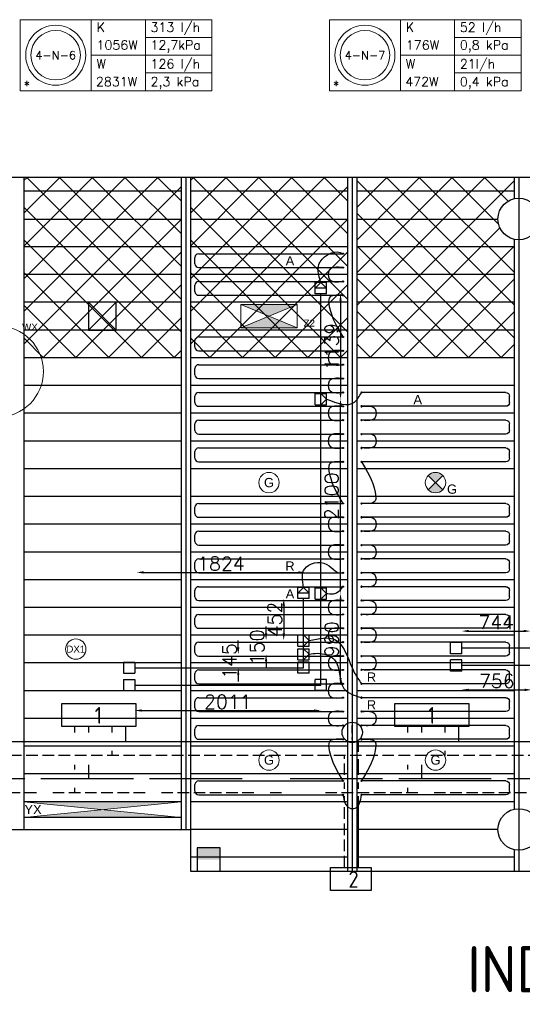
# Model space of a CAD drawing. Extents: x 51386 to 741080, y -643930 to -279818.
# Tile 17 of 34: x 344555 to 349988, y -291451 to -280806. Entities that reach past the tile are written whole.
import ezdxf
from ezdxf.enums import TextEntityAlignment as Align

# ---------------------------------------------------------------- set-up
doc = ezdxf.new("R2010")
doc.units = 0
doc.header["$LTSCALE"] = 25
for name, pattern in [('2322105', [47, 40, -7]), ('2322106', [47, 5, -2, 5, -2, 5, -2, 5, -2, 5, -2, 5, -7]), ('2322107', [2000, 1000, 1000]), ('2322108', [7, 5, -2])]:
    doc.linetypes.add(name, pattern=pattern)
doc.layers.get('0').update_dxf_attribs({"linetype": 'CONTINUOUS'})
doc.layers.get('DEFPOINTS').update_dxf_attribs({"linetype": 'CONTINUOUS'})
for name, color, linetype in [('000Vermogens2', 7, 'CONTINUOUS'), ('60', 7, 'CONTINUOUS'), ('7KADERHALMOS', 2, 'CONTINUOUS'), ('KP-bandraster', 5, 'CONTINUOUS'), ('KP-koppelingen', 6, 'CONTINUOUS'), ('KP-leidingen(aanvoer)', 5, 'CONTINUOUS'), ('KP-leidingen(retour)', 1, 'CONTINUOUS'), ('KP-Lucht aanvoer', 6, 'CONTINUOUS'), ('KP-lucht centreline', 2, 'CONTINUOUS'), ('KP-maatvoering', 7, 'CONTINUOUS'), ('KP-Melders', 3, 'CONTINUOUS'), ('KP-Oppervlak', 3, 'CONTINUOUS'), ('KP-panelen', 1, 'CONTINUOUS'), ('KP-registers', 4, 'CONTINUOUS'), ('KP-slangen', 7, 'CONTINUOUS'), ('KP-tekst', 7, 'CONTINUOUS'), ('SYM-W', 7, 'CONTINUOUS'), ('Thermostaat', 160, 'CONTINUOUS'), ('WL5501--', 130, 'CONTINUOUS'), ('WL5502--', 130, 'CONTINUOUS'), ('WL561---_AANVOER', 10, 'CONTINUOUS'), ('WL561---_RETOUR', 10, 'CONTINUOUS')]:
    doc.layers.add(name, color=color, linetype=linetype)
doc.layers.add('KP-Aluminium', color=8, linetype='CONTINUOUS', lineweight=18)
doc.layers.add('KP-Verlichting', color=2, linetype='CONTINUOUS', lineweight=18)
doc.styles.add('arial', font='ARIAL.TTF')
doc.styles.add('BURO-018', font='ISO96.shx', dxfattribs={"height": 90})
doc.styles.add('ISO', font='ISO.SHX')
doc.styles.add('VERWOL-1', font='ROMANS.SHX')
doc.dimstyles.new('MARTIN', dxfattribs={"dimscale": 0, "dimtxt": 50, "dimasz": 75, "dimexe": 4, "dimexo": 4, "dimgap": 20, "dimtad": 1, "dimdec": 0, "dimrnd": 0.01, "dimzin": 1, "dimdsep": 46, "dimtxsty": 'VERWOL-1', "dimcen": -25, "dimdle": 1, "dimclrd": 7, "dimclre": 2, "dimclrt": 7, "dimadec": 0, "dimazin": 0, "dimtfac": 1, "dimtdec": 0, "dimtix": 1, "dimtofl": 0, "dimtmove": 0, "dimatfit": 3, "dimldrblk": 'OBLIQUE', "dimfxl": 0, "dimtvp": 33.333333, "dimtolj": 1, "dimtzin": 1, "dimarcsym": 0})
pattern_1 = [(45, (146819.77, -45455.28), (-176.7767, 176.7767), []), (135, (146819.77, -45455.28), (-176.7767, -176.7767), [])]

# ---------------------------------------------------------------- blocks, each defined once
blk = doc.blocks.new('Register A')
at = {"layer": 'KP-registers', "linetype": 'Continuous'}
for p, q in [((90, 225), (1644, 225)), ((50, 115), (50, 185)), ((90, 75), (1644, 75))]:
    blk.add_line(p, q, dxfattribs=at)
for centre in [(1650, 225), (1650, 75)]:
    blk.add_circle(centre, 6, dxfattribs=at)
for centre, start, end in [((90, 185), 90, 180), ((90, 115), 180, 270)]:
    blk.add_arc(centre, 40, start, end, dxfattribs=at)
blk = doc.blocks.new('*D1535')
at = {"layer": 'DEFPOINTS', "color": 0, "linetype": 'Continuous', "transparency": 16777216}
for p in [(347642, -286782), (345819, -289370), (347642, -289370)]:
    blk.add_point(p, dxfattribs=at)
at = {"layer": 'KP-maatvoering', "color": 7, "linetype": 'Continuous', "lineweight": -2, "transparency": 16777216}
blk.add_line((345894, -286782), (347567, -286782), dxfattribs=at)
at = {"layer": 'KP-maatvoering', "color": 7, "linetype": 'Continuous', "transparency": 16777216}
for points in [[(345894, -286769), (345894, -286794), (345819, -286782)], [(347567, -286769), (347567, -286794), (347642, -286782)]]:
    blk.add_solid(points, dxfattribs=at)
at = {"layer": 'KP-maatvoering', "color": 7, "linetype": 'Continuous', "transparency": 16777216, "insert": (346730, -286687), "char_height": 150, "attachment_point": 5, "style": 'VERWOL-1'}
blk.add_mtext('\\A1;1824', dxfattribs=at)
blk = doc.blocks.new('_OBLIQUE')
at = {"color": 0, "linetype": 'ByBlock'}
blk.add_line((-0.5, -0.5), (0.5, 0.5), dxfattribs=at)
blk = doc.blocks.new('*D1536')
at = {"layer": 'DEFPOINTS', "color": 0, "linetype": 'Continuous', "transparency": 16777216}
for p in [(347623, -287065), (347409, -287517), (347562, -287517)]:
    blk.add_point(p, dxfattribs=at)
at = {"layer": 'KP-maatvoering', "color": 7, "linetype": 'Continuous', "lineweight": -2, "transparency": 16777216}
blk.add_line((347409, -287140), (347409, -287442), dxfattribs=at)
at = {"layer": 'KP-maatvoering', "color": 7, "linetype": 'Continuous', "transparency": 16777216}
for points in [[(347397, -287140), (347422, -287140), (347409, -287065)], [(347397, -287442), (347422, -287442), (347409, -287517)]]:
    blk.add_solid(points, dxfattribs=at)
at = {"layer": 'KP-maatvoering', "color": 7, "linetype": 'Continuous', "transparency": 16777216, "insert": (347314, -287291), "char_height": 150, "attachment_point": 5, "rotation": 90, "style": 'VERWOL-1'}
blk.add_mtext('\\A1;452', dxfattribs=at)
blk = doc.blocks.new('*D1537')
at = {"layer": 'DEFPOINTS', "color": 0, "linetype": 'Continuous', "transparency": 16777216}
for p in [(347562, -287517), (347218, -287667), (347562, -287667)]:
    blk.add_point(p, dxfattribs=at)
at = {"layer": 'KP-maatvoering', "color": 7, "linetype": 'Continuous', "lineweight": -2, "transparency": 16777216}
for p, q in [((347218, -287442), (347218, -287367)), ((347218, -287742), (347218, -287817))]:
    blk.add_line(p, q, dxfattribs=at)
at = {"layer": 'KP-maatvoering', "color": 7, "linetype": 'Continuous', "transparency": 16777216}
for points in [[(347206, -287442), (347231, -287442), (347218, -287517)], [(347206, -287742), (347231, -287742), (347218, -287667)]]:
    blk.add_solid(points, dxfattribs=at)
at = {"layer": 'KP-maatvoering', "color": 7, "linetype": 'Continuous', "transparency": 16777216, "insert": (347123, -287592), "char_height": 150, "attachment_point": 5, "rotation": 90, "style": 'VERWOL-1'}
blk.add_mtext('\\A1;150', dxfattribs=at)
blk = doc.blocks.new('*D1538')
at = {"layer": 'DEFPOINTS', "color": 0, "linetype": 'Continuous', "transparency": 16777216}
for p in [(347562, -287667), (346918, -287812), (347562, -287812)]:
    blk.add_point(p, dxfattribs=at)
at = {"layer": 'KP-maatvoering', "color": 7, "linetype": 'Continuous', "lineweight": -2, "transparency": 16777216}
for p, q in [((346918, -287592), (346918, -287517)), ((346918, -287887), (346918, -287962))]:
    blk.add_line(p, q, dxfattribs=at)
at = {"layer": 'KP-maatvoering', "color": 7, "linetype": 'Continuous', "transparency": 16777216}
for points in [[(346905, -287592), (346930, -287592), (346918, -287667)], [(346905, -287887), (346930, -287887), (346918, -287812)]]:
    blk.add_solid(points, dxfattribs=at)
at = {"layer": 'KP-maatvoering', "color": 7, "linetype": 'Continuous', "transparency": 16777216, "insert": (346823, -287740), "char_height": 150, "attachment_point": 5, "rotation": 90, "style": 'VERWOL-1'}
blk.add_mtext('\\A1;145', dxfattribs=at)
blk = doc.blocks.new('*D1539')
at = {"layer": 'DEFPOINTS', "color": 0, "linetype": 'Continuous', "transparency": 16777216}
for p in [(347871, -287009), (348023, -287009), (347810, -287999)]:
    blk.add_point(p, dxfattribs=at)
at = {"layer": 'KP-maatvoering', "color": 7, "linetype": 'Continuous', "lineweight": -2, "transparency": 16777216}
blk.add_line((348023, -287924), (348023, -287084), dxfattribs=at)
at = {"layer": 'KP-maatvoering', "color": 7, "linetype": 'Continuous', "transparency": 16777216}
for points in [[(348011, -287084), (348036, -287084), (348023, -287009)], [(348011, -287924), (348036, -287924), (348023, -287999)]]:
    blk.add_solid(points, dxfattribs=at)
at = {"layer": 'KP-maatvoering', "color": 7, "linetype": 'Continuous', "transparency": 16777216, "insert": (347928, -287504), "char_height": 150, "attachment_point": 5, "rotation": 90, "style": 'VERWOL-1'}
blk.add_mtext('\\A1;990', dxfattribs=at)
blk = doc.blocks.new('*D1540')
at = {"layer": 'DEFPOINTS', "color": 0, "linetype": 'Continuous', "transparency": 16777216}
for p in [(347871, -284909), (348023, -284909), (347871, -287009)]:
    blk.add_point(p, dxfattribs=at)
at = {"layer": 'KP-maatvoering', "color": 7, "linetype": 'Continuous', "lineweight": -2, "transparency": 16777216}
blk.add_line((348023, -286934), (348023, -284984), dxfattribs=at)
at = {"layer": 'KP-maatvoering', "color": 7, "linetype": 'Continuous', "transparency": 16777216}
for points in [[(348011, -284984), (348036, -284984), (348023, -284909)], [(348011, -286934), (348036, -286934), (348023, -287009)]]:
    blk.add_solid(points, dxfattribs=at)
at = {"layer": 'KP-maatvoering', "color": 7, "linetype": 'Continuous', "transparency": 16777216, "insert": (347928, -285959), "char_height": 150, "attachment_point": 5, "rotation": 90, "style": 'VERWOL-1'}
blk.add_mtext('\\A1;2100', dxfattribs=at)
blk = doc.blocks.new('*D1541')
at = {"layer": 'DEFPOINTS', "color": 0, "linetype": 'Continuous', "transparency": 16777216}
for p in [(347810, -283770), (347871, -284909), (348023, -284909)]:
    blk.add_point(p, dxfattribs=at)
at = {"layer": 'KP-maatvoering', "color": 7, "linetype": 'Continuous', "lineweight": -2, "transparency": 16777216}
blk.add_line((348023, -283845), (348023, -284834), dxfattribs=at)
at = {"layer": 'KP-maatvoering', "color": 7, "linetype": 'Continuous', "transparency": 16777216}
for points in [[(348011, -283845), (348036, -283845), (348023, -283770)], [(348011, -284834), (348036, -284834), (348023, -284909)]]:
    blk.add_solid(points, dxfattribs=at)
at = {"layer": 'KP-maatvoering', "color": 7, "linetype": 'Continuous', "transparency": 16777216, "insert": (347928, -284339), "char_height": 150, "attachment_point": 5, "rotation": 90, "style": 'VERWOL-1'}
blk.add_mtext('\\A1;1139', dxfattribs=at)
blk = doc.blocks.new('*D1542')
at = {"layer": 'DEFPOINTS', "color": 0, "linetype": 'Continuous', "transparency": 16777216}
for p in [(345799, -287999), (347810, -287999), (347810, -288275)]:
    blk.add_point(p, dxfattribs=at)
at = {"layer": 'KP-maatvoering', "color": 7, "linetype": 'Continuous', "lineweight": -2, "transparency": 16777216}
blk.add_line((345874, -288275), (347735, -288275), dxfattribs=at)
at = {"layer": 'KP-maatvoering', "color": 7, "linetype": 'Continuous', "transparency": 16777216}
for points in [[(345874, -288262), (345874, -288287), (345799, -288275)], [(347735, -288262), (347735, -288287), (347810, -288275)]]:
    blk.add_solid(points, dxfattribs=at)
at = {"layer": 'KP-maatvoering', "color": 7, "linetype": 'Continuous', "transparency": 16777216, "insert": (346805, -288180), "char_height": 150, "attachment_point": 5, "style": 'VERWOL-1'}
blk.add_mtext('\\A1;2011', dxfattribs=at)
blk = doc.blocks.new('*D1543')
at = {"layer": 'DEFPOINTS', "color": 0, "linetype": 'Continuous', "transparency": 16777216}
for p in [(350077, -287416), (349334, -287600), (350077, -287600)]:
    blk.add_point(p, dxfattribs=at)
at = {"layer": 'KP-maatvoering', "color": 7, "linetype": 'Continuous', "lineweight": -2, "transparency": 16777216}
blk.add_line((349409, -287416), (350002, -287416), dxfattribs=at)
at = {"layer": 'KP-maatvoering', "color": 7, "linetype": 'Continuous', "transparency": 16777216}
for points in [[(349409, -287403), (349409, -287428), (349334, -287416)], [(350002, -287403), (350002, -287428), (350077, -287416)]]:
    blk.add_solid(points, dxfattribs=at)
at = {"layer": 'KP-maatvoering', "color": 7, "linetype": 'Continuous', "transparency": 16777216, "insert": (349706, -287321), "char_height": 150, "attachment_point": 5, "style": 'VERWOL-1'}
blk.add_mtext('\\A1;744', dxfattribs=at)
blk = doc.blocks.new('*D1544')
at = {"layer": 'DEFPOINTS', "color": 0, "linetype": 'Continuous', "transparency": 16777216}
for p in [(349334, -287787), (350090, -287787), (350090, -288051)]:
    blk.add_point(p, dxfattribs=at)
at = {"layer": 'KP-maatvoering', "color": 7, "linetype": 'Continuous', "lineweight": -2, "transparency": 16777216}
blk.add_line((349409, -288051), (350015, -288051), dxfattribs=at)
at = {"layer": 'KP-maatvoering', "color": 7, "linetype": 'Continuous', "transparency": 16777216}
for points in [[(349409, -288039), (349409, -288064), (349334, -288051)], [(350015, -288039), (350015, -288064), (350090, -288051)]]:
    blk.add_solid(points, dxfattribs=at)
at = {"layer": 'KP-maatvoering', "color": 7, "linetype": 'Continuous', "transparency": 16777216, "insert": (349712, -287956), "char_height": 150, "attachment_point": 5, "style": 'VERWOL-1'}
blk.add_mtext('\\A1;756', dxfattribs=at)
blk = doc.blocks.new('SW30485012')
at = {"color": 0, "linetype": 'Continuous'}
for p, q in [((-2.5, 2.5), (-2.5, -2.5)), ((2.5, 2.5), (-2.5, 2.5)), ((2.5, -2.5), (2.5, 2.5)), ((-2.5, -2.5), (2.5, -2.5))]:
    blk.add_line(p, q, dxfattribs=at)
blk.add_solid([(-2.5, 0), (2.5, 0), (-2.5, -2.5), (2.5, -2.5)], dxfattribs=at)
at = {"color": 0, "linetype": 'Continuous', "style": 'BURO-018', "flags": 1}
blk.add_attdef('W_ID', (0, 0), '', height=1.8, dxfattribs=at)

msp = doc.modelspace()

# ---------------------------------------------------------------- hatches: boundary and pattern name
at = {"layer": 'KP-Aluminium', "linetype": 'Continuous'}
h = msp.add_hatch(dxfattribs=at)
h.set_pattern_fill('ANSI37', color=256, scale=2000)
h.set_pattern_definition(pattern_1)
h.paths.add_polyline_path([(346299.9, -282511), (344599.9, -282511), (344599.9, -282661), (346299.9, -282661)])
h.paths.add_polyline_path([(346299.9, -282661), (344599.9, -282661), (344599.9, -282961), (346299.9, -282961)])
h.paths.add_polyline_path([(346299.9, -282961), (344599.9, -282961), (344599.9, -283261), (346299.9, -283261)])
h.paths.add_polyline_path([(346299.9, -283261), (344599.9, -283261), (344599.9, -283561), (346299.9, -283561)])
h.paths.add_polyline_path([(346299.9, -283561), (344599.9, -283561), (344599.9, -283861), (346299.9, -283861)])
h.paths.add_polyline_path([(346299.9, -283861), (344599.9, -283861), (344599.9, -284161), (346299.9, -284161)])
h.paths.add_polyline_path([(346299.9, -284161), (344599.9, -284161), (344599.9, -284461), (346299.9, -284461)])
h = msp.add_hatch(dxfattribs=at)
h.set_pattern_fill('ANSI37', color=256, scale=2000)
h.set_pattern_definition([(45, (148619.77, -45455.28), (-176.7767, 176.7767), []), (135, (148619.77, -45455.28), (-176.7767, -176.7767), [])])
h.paths.add_polyline_path([(348099.9, -282511), (346399.9, -282511), (346399.9, -282661), (348099.9, -282661)])
h.paths.add_polyline_path([(348099.9, -282661), (346399.9, -282661), (346399.9, -282961), (348099.9, -282961)])
h.paths.add_polyline_path([(348099.9, -282961), (346399.9, -282961), (346399.9, -283261), (348099.9, -283261)])
h.paths.add_polyline_path([(348099.9, -283261), (346399.9, -283261), (346399.9, -283561), (348099.9, -283561)])
h.paths.add_polyline_path([(348099.9, -283561), (346399.9, -283561), (346399.9, -283861), (348099.9, -283861)])
h.paths.add_polyline_path([(348099.9, -283861), (346399.9, -283861), (346399.9, -284161), (348099.9, -284161)])
h.paths.add_polyline_path([(348099.9, -284161), (346399.9, -284161), (346399.9, -284461), (348099.9, -284461)])
h = msp.add_hatch(dxfattribs=at)
h.set_pattern_fill('ANSI37', color=256, scale=2000)
h.set_pattern_definition(pattern_1)
h.paths.add_polyline_path([(349899.9, -282511), (348199.9, -282511), (348199.9, -282661), (349899.9, -282661)])
h.paths.add_polyline_path([(349899.9, -282741.6), (349899.9, -282661), (348199.9, -282661), (348199.9, -282961), (349724.9, -282961, -0.3500011)])
h.paths.add_polyline_path([(349724.9, -282961), (348199.9, -282961), (348199.9, -283261), (349899.9, -283261), (349899.9, -283180.4, -0.3500011)])
h.paths.add_polyline_path([(349899.9, -283261), (348199.9, -283261), (348199.9, -283561), (349899.9, -283561)])
h.paths.add_polyline_path([(349899.9, -283561), (348199.9, -283561), (348199.9, -283861), (349899.9, -283861)])
h.paths.add_polyline_path([(349899.9, -283861), (348199.9, -283861), (348199.9, -284161), (349899.9, -284161)])
h.paths.add_polyline_path([(349899.9, -284161), (348199.9, -284161), (348199.9, -284461), (349899.9, -284461)])
at = {"layer": 'KP-Verlichting', "linetype": 'Continuous'}
h = msp.add_hatch(color=256, dxfattribs=at)
h.paths.add_polyline_path([(346945.2, -283885.3), (347249.9, -284011), (347554.7, -283885.3)])
h.paths.add_polyline_path([(347554.7, -284136.7), (347249.9, -284011), (346945.2, -284136.7)])
h = msp.add_hatch(color=256, dxfattribs=at)
h.paths.add_polyline_path([(348972.2, -285733.2), (349049.9, -285811), (349127.7, -285733.2, 0.4142136)])
h.paths.add_polyline_path([(348972.2, -285888.8, 0.4142136), (349127.7, -285888.8), (349049.9, -285811)])
h = msp.add_hatch(color=256, dxfattribs=at)
h.dxf.hatch_style = 1
h.paths.add_polyline_path([(346299.9, -289261), (344599.9, -289261), (345449.9, -289346)])
h.paths.add_polyline_path([(345449.9, -289346), (344599.9, -289431), (346299.9, -289431)])
h.paths.add_polyline_path([(345994.2, -289474.4), (346440.4, -289474.4), (346440.4, -289172.8), (345994.2, -289172.8)], flags=9)
h = msp.add_hatch(color=256, dxfattribs=at)
h.dxf.hatch_style = 1
h.paths.add_polyline_path([(345449.9, -289346), (344599.9, -289431), (346299.9, -289431)])
h.paths.add_polyline_path([(346299.9, -289261), (344599.9, -289261), (345449.9, -289346)])
h.paths.add_polyline_path([(345994.2, -289474.4), (346440.4, -289474.4), (346440.4, -289172.8), (345994.2, -289172.8)], flags=9)
h = msp.add_hatch(color=256, dxfattribs=at)
h.dxf.hatch_style = 1
h.paths.add_polyline_path([(344599.9, -289261), (345449.9, -289346), (346299.9, -289261)])
h.paths.add_polyline_path([(346299.9, -289431), (345449.9, -289346), (344599.9, -289431)])

# ---------------------------------------------------------------- linework, layer by layer
at = {"layer": '000Vermogens2', "linetype": 'Continuous', "lineweight": 0}
for p, q in [((344560.2, -280805.9), (344560.2, -281573.8)), ((344560.2, -280805.9), (346633, -280805.9)), ((345328, -280805.9), (345328, -281573.8)), ((345913.3, -281189.8), (345913.3, -280805.9)), ((346633, -280805.9), (346633, -281573.8)), ((347903.7, -280805.9), (347903.7, -281573.8)), ((347903.7, -280805.9), (349976.6, -280805.9)), ((348671.6, -280805.9), (348671.6, -281573.8)), ((349256.8, -281189.8), (349256.8, -280805.9)), ((349976.6, -280805.9), (349976.6, -281573.8)), ((345913.3, -280997.9), (346633, -280997.9)), ((349256.8, -280997.9), (349976.6, -280997.9)), ((345328, -281189.8), (346633, -281189.8)), ((345913.3, -281189.8), (345913.3, -281573.8)), ((348671.6, -281189.8), (349976.6, -281189.8)), ((349256.8, -281189.8), (349256.8, -281573.8)), ((345913.3, -281381.8), (346633, -281381.8)), ((349256.8, -281381.8), (349976.6, -281381.8)), ((344560.2, -281573.8), (346633, -281573.8)), ((347903.7, -281573.8), (349976.6, -281573.8))]:
    msp.add_line(p, q, dxfattribs=at)
for centre, radius in [((344944.1, -281189.8), 324.2), ((344944.1, -281189.8), 267.6), ((348287.7, -281189.8), 324.2), ((348287.7, -281189.8), 267.6)]:
    msp.add_circle(centre, radius, dxfattribs=at)
at = {"layer": 'KP-bandraster', "linetype": 'Continuous'}
for p, q in [((344599.9, -282511), (344599.9, -289561)), ((346299.9, -282511), (346299.9, -289561)), ((346399.9, -282511), (346399.9, -289561)), ((348099.9, -282511), (348099.9, -290011)), ((348199.9, -282511), (348199.9, -290011)), ((349899.9, -282511), (349899.9, -282741.6)), ((349899.9, -283180.4), (349899.9, -289341.6)), ((349899.9, -289780.4), (349899.9, -290011))]:
    msp.add_line(p, q, dxfattribs=at)
for centre in [(349949.9, -282961), (349949.9, -289561)]:
    msp.add_circle(centre, 225, dxfattribs=at)
at = {"layer": 'KP-koppelingen', "linetype": 'Continuous'}
for p, q in [((347749.4, -283770.1), (347749.4, -283648.5)), ((347871.1, -283648.5), (347749.4, -283648.5)), ((347749.4, -283709.3), (347810.2, -283648.5)), ((347810.2, -283648.5), (347871, -283709.3)), ((347871, -283770.1), (347871.1, -283648.5)), ((347871, -283709.3), (347749.4, -283709.3)), ((347871, -283770.1), (347749.4, -283770.1)), ((347749.4, -284969.5), (347749.4, -284847.8)), ((347749.4, -284847.8), (347871, -284847.8)), ((347810.2, -284969.5), (347810.2, -284847.8)), ((347810.2, -284847.8), (347871, -284908.7)), ((347871, -284969.5), (347871, -284847.8)), ((347749.4, -284969.5), (347871, -284969.5)), ((347871, -284908.7), (347810.2, -284969.5)), ((347562.2, -287065.4), (347562.2, -286943.7)), ((347683.9, -286943.7), (347562.2, -286943.7)), ((347562.2, -287004.5), (347623, -286943.7)), ((347562.2, -287065.4), (347562.2, -286943.7)), ((347683.9, -286943.7), (347562.2, -286943.7)), ((347562.2, -287004.5), (347623, -286943.7)), ((347623, -286943.7), (347683.8, -287004.6)), ((347623, -286943.7), (347683.8, -287004.6)), ((347683.8, -287065.4), (347683.9, -286943.7)), ((347683.8, -287065.4), (347683.9, -286943.7)), ((347749.4, -287069.5), (347749.4, -286947.8)), ((347749.4, -286947.8), (347871, -286947.8)), ((347810.2, -287069.5), (347810.2, -286947.8)), ((347810.2, -286947.8), (347871, -287008.7)), ((347871, -287069.5), (347871, -286947.8)), ((347683.8, -287004.6), (347562.2, -287004.5)), ((347683.8, -287004.6), (347562.2, -287004.5)), ((347683.8, -287065.4), (347562.2, -287065.4)), ((347683.8, -287065.4), (347562.2, -287065.4)), ((347749.4, -287069.5), (347871, -287069.5)), ((347871, -287008.7), (347810.2, -287069.5)), ((347562.2, -287578), (347562.2, -287456.3)), ((347562.2, -287456.3), (347683.8, -287456.3)), ((347623, -287578), (347623, -287456.3)), ((347623, -287456.3), (347683.8, -287517.1)), ((347683.8, -287517.1), (347623, -287578)), ((347683.8, -287578), (347683.8, -287456.3)), ((347562.2, -287578), (347683.8, -287578)), ((347562.2, -287728), (347562.2, -287606.3)), ((347562.2, -287606.3), (347683.8, -287606.3)), ((347623, -287728), (347623, -287606.3)), ((347623, -287606.3), (347683.8, -287667.1)), ((347683.8, -287728), (347683.8, -287606.3)), ((349212, -287661), (349212, -287539.4)), ((349333.6, -287539.4), (349212, -287539.4)), ((349333.6, -287661.1), (349333.6, -287539.4)), ((347562.2, -287728), (347683.8, -287728)), ((347683.8, -287667.1), (347623, -287728)), ((349333.6, -287661.1), (349212, -287661)), ((349212, -287848.2), (349212, -287726.6)), ((349333.6, -287726.6), (349212, -287726.6)), ((349333.6, -287848.3), (349333.6, -287726.6)), ((345677.8, -287751.1), (345799.4, -287751.1)), ((345677.8, -287751.1), (345677.8, -287872.7)), ((345799.4, -287751.1), (345799.4, -287872.7)), ((347562.2, -287872.7), (347562.2, -287751.1)), ((347683.8, -287751.1), (347562.2, -287751.1)), ((347683.8, -287872.7), (347683.8, -287751.1)), ((345677.8, -287872.7), (345799.4, -287872.7)), ((345677.8, -287938.3), (345799.4, -287938.3)), ((345677.8, -287938.3), (345677.8, -288059.9)), ((345799.4, -287938.3), (345799.4, -288059.9)), ((347683.8, -287872.7), (347562.2, -287872.7)), ((347749.4, -288059.9), (347749.4, -287938.3)), ((347871, -287938.3), (347749.4, -287938.3)), ((347871, -288059.9), (347871, -287938.3)), ((349333.6, -287848.3), (349212, -287848.2)), ((345677.8, -288059.9), (345799.4, -288059.9)), ((347871, -288059.9), (347749.4, -288059.9))]:
    msp.add_line(p, q, dxfattribs=at)
at = {"layer": 'KP-leidingen(aanvoer)', "linetype": 'Continuous'}
for p, q in [((347810.2, -287999.1), (347810.2, -283770.1)), ((350077.4, -287600.2), (349333.6, -287600.2)), ((345799.4, -287999.1), (347810.2, -287999.1))]:
    msp.add_line(p, q, dxfattribs=at)
at = {"layer": 'KP-leidingen(retour)', "linetype": 'Continuous'}
for p, q in [((347623, -287811.9), (347623, -287065.4)), ((345799.4, -287811.9), (347623, -287811.9)), ((350089.7, -287787.4), (349333.6, -287787.4))]:
    msp.add_line(p, q, dxfattribs=at)
at = {"layer": 'KP-Lucht aanvoer', "linetype": 'Continuous'}
for p, q in [((345299.9, -283861), (345299.7, -284161)), ((345299.7, -284161), (345599.6, -283861)), ((345599.6, -283861), (345299.9, -283861)), ((345299.9, -283861), (345599.7, -284161)), ((345599.7, -284161), (345599.6, -283861)), ((345299.7, -284161), (345599.7, -284161))]:
    msp.add_line(p, q, dxfattribs=at)
at = {"layer": 'KP-lucht centreline', "linetype": 'Continuous'}
for p, q in [((346349.9, -282511), (346349.9, -289561)), ((348149.9, -282511), (348149.9, -290011)), ((349949.9, -282511), (349949.9, -290011))]:
    msp.add_line(p, q, dxfattribs=at)
at = {"layer": 'KP-Melders', "linetype": 'Continuous'}
msp.add_circle((348149.9, -288511), 110, dxfattribs=at)
at = {"layer": 'KP-Oppervlak', "linetype": 'Continuous'}
for p, q in [((397199.9, -282511), (327899.9, -282511)), ((335499.9, -289561), (346400.1, -289561)), ((346400.1, -289561), (346399.9, -290011)), ((346399.9, -290011), (397199.9, -290011))]:
    msp.add_line(p, q, dxfattribs=at)
at = {"layer": 'KP-panelen', "linetype": 'Continuous'}
for p, q in [((346299.9, -282661), (344599.9, -282661)), ((348099.9, -282661), (346399.9, -282661)), ((349899.9, -282661), (348199.9, -282661)), ((344599.9, -282961), (346299.9, -282961)), ((346399.9, -282961), (348099.9, -282961)), ((348199.9, -282961), (349724.9, -282961)), ((346299.9, -283261), (344599.9, -283261)), ((348099.9, -283261), (346399.9, -283261)), ((349899.9, -283261), (348199.9, -283261)), ((346299.9, -283561), (344599.9, -283561)), ((348099.9, -283561), (346399.9, -283561)), ((349899.9, -283561), (348199.9, -283561)), ((346299.9, -283861), (344599.9, -283861)), ((348099.9, -283861), (346399.9, -283861)), ((349899.9, -283861), (348199.9, -283861)), ((346299.9, -284161), (344599.9, -284161)), ((348099.9, -284161), (346399.9, -284161)), ((349899.9, -284161), (348199.9, -284161)), ((346299.9, -284461), (344599.9, -284461)), ((348099.9, -284461), (346399.9, -284461)), ((349899.9, -284461), (348199.9, -284461)), ((346299.9, -284761), (344599.9, -284761)), ((348099.9, -284761), (346399.9, -284761)), ((349899.9, -284761), (348199.9, -284761)), ((346299.9, -285061), (344599.9, -285061)), ((348099.9, -285061), (346399.9, -285061)), ((349899.9, -285061), (348199.9, -285061)), ((346299.9, -285361), (344599.9, -285361)), ((348099.9, -285361), (346399.9, -285361)), ((349899.9, -285361), (348199.9, -285361)), ((346299.9, -285661), (344599.9, -285661)), ((348099.9, -285661), (346399.9, -285661)), ((349899.9, -285661), (348199.9, -285661)), ((346299.9, -285961), (344599.9, -285961)), ((348099.9, -285961), (346399.9, -285961)), ((349899.9, -285961), (348199.9, -285961)), ((346299.9, -286261), (344599.9, -286261)), ((348099.9, -286261), (346399.9, -286261)), ((349899.9, -286261), (348199.9, -286261)), ((346299.9, -286561), (344599.9, -286561)), ((348099.9, -286561), (346399.9, -286561)), ((349899.9, -286561), (348199.9, -286561)), ((346299.9, -286861), (344599.9, -286861)), ((348099.9, -286861), (346399.9, -286861)), ((349899.9, -286861), (348199.9, -286861)), ((346299.9, -287161), (344599.9, -287161)), ((348099.9, -287161), (346399.9, -287161)), ((349899.9, -287161), (348199.9, -287161)), ((346299.9, -287461), (344599.9, -287461)), ((348099.9, -287461), (346399.9, -287461)), ((349899.9, -287461), (348199.9, -287461)), ((346299.9, -287761), (344599.9, -287761)), ((348099.9, -287761), (346399.9, -287761)), ((349899.9, -287761), (348199.9, -287761)), ((346299.9, -288061), (344599.9, -288061)), ((348099.9, -288061), (346399.9, -288061)), ((349899.9, -288061), (348199.9, -288061)), ((346299.9, -288361), (344599.9, -288361)), ((348099.9, -288361), (346399.9, -288361)), ((349899.9, -288361), (348199.9, -288361)), ((346299.9, -288661), (344599.9, -288661)), ((348099.9, -288661), (346399.9, -288661)), ((349899.9, -288661), (348199.9, -288661)), ((346299.9, -288961), (344599.9, -288961)), ((348099.9, -288961), (346399.9, -288961)), ((349899.9, -288961), (348199.9, -288961)), ((346299.9, -289261), (344599.9, -289261)), ((346299.9, -289261), (344599.9, -289261)), ((346299.9, -289261), (344599.9, -289261)), ((346299.9, -289261), (344599.9, -289261)), ((348099.9, -289261), (346399.9, -289261)), ((349899.9, -289261), (348199.9, -289261)), ((346299.9, -289431), (344599.9, -289431)), ((346299.9, -289431), (344599.9, -289431)), ((348099.9, -289561), (346399.9, -289561)), ((349724.9, -289561), (348199.9, -289561)), ((348099.9, -289861), (346399.9, -289861)), ((349899.9, -289861), (348199.9, -289861))]:
    msp.add_line(p, q, dxfattribs=at)
at = {"layer": 'KP-slangen', "linetype": 'Continuous'}
for points in [[(347810.2, -283648.5), (347802.2, -283424.1), (348049.9, -283336), (348052.6, -283338.1)], [(348043.9, -283486), (347902.2, -283514.9), (347902.2, -283607.7), (348043.9, -283636)], [(348043.9, -283786), (347902.2, -283814.9), (347902.2, -283907.7), (348049.9, -284236)], [(348043.9, -284386), (347902.2, -284414.9), (347902.2, -284507.7), (348043.9, -284536)], [(348043.9, -284686), (347902.2, -284714.9), (347902.2, -284807.7), (348043.9, -284836)], [(347871, -284908.7), (348173.7, -284940.5), (348249.9, -284836)], [(348043.9, -284986), (347902.2, -285014.9), (347902.2, -285107.7), (348043.9, -285136)], [(348255.9, -284986), (348397.7, -285014.9), (348397.7, -285107.7), (348255.9, -285136)], [(348043.9, -285286), (347902.2, -285314.9), (347902.2, -285407.7), (348043.9, -285436)], [(348255.9, -285286), (348397.7, -285314.9), (348397.7, -285407.7), (348255.9, -285436)], [(348043.9, -285586), (347902.2, -285614.9), (347902.2, -285707.7), (348049.9, -286036)], [(348249.9, -285586), (348397.7, -285914.9), (348397.7, -286007.7), (348255.9, -286036)], [(348043.9, -286186), (347902.2, -286214.9), (347902.2, -286307.7), (348043.9, -286336)], [(348255.9, -286186), (348397.7, -286214.9), (348397.7, -286307.7), (348255.9, -286336)], [(348043.9, -286486), (347902.2, -286514.9), (347902.2, -286607.7), (348043.9, -286636)], [(348255.9, -286486), (348397.7, -286514.9), (348397.7, -286607.7), (348255.9, -286636)], [(347623, -286943.7), (347636.2, -286741.7), (347874.9, -286695.1), (348049.9, -286786), (348053.6, -286784.4)], [(348255.9, -286786), (348397.7, -286814.9), (348397.7, -286907.7), (348255.9, -286936)], [(347871, -287008.7), (347936.8, -287013.5), (347983.9, -287000), (348049.9, -286936)], [(348043.9, -287086), (347902.2, -287114.9), (347902.2, -287207.7), (348043.9, -287236)], [(348255.9, -287086), (348397.7, -287114.9), (348397.7, -287207.7), (348255.9, -287236)], [(348043.9, -287386), (347902.2, -287414.9), (347902.2, -287507.7), (348043.9, -287536)], [(348255.9, -287386), (348397.7, -287414.9), (348397.7, -287507.7), (348255.9, -287536)], [(347683.8, -287517.1), (347967.9, -287510.2), (348175, -287869.8), (348249.9, -287986)], [(347683.8, -287667.1), (347773.3, -287656.5), (347957.4, -287725.5), (348059.9, -288035), (348249.9, -288136)], [(348043.9, -287686), (347902.2, -287714.9), (347902.2, -287807.7), (348043.9, -287836)], [(348255.9, -287686), (348397.7, -287714.9), (348397.7, -287807.7), (348255.9, -287836)], [(348043.9, -287986), (347902.2, -288014.9), (347902.2, -288107.7), (348043.9, -288136)], [(348043.9, -288286), (347902.2, -288314.9), (347902.2, -288407.7), (348043.9, -288436)], [(348255.9, -288286), (348397.7, -288314.9), (348397.7, -288407.7), (348255.9, -288436)], [(348043.9, -288586), (347902.2, -288614.9), (347902.2, -288707.7), (348049.9, -289036)], [(348255.9, -288586), (348397.7, -288614.9), (348397.7, -288707.7), (348249.9, -289036)], [(348049.9, -289186), (348119.8, -289328.6), (348180.9, -289331.3), (348249.9, -289186)]]:
    msp.add_spline(points, degree=3, dxfattribs=at)
at = {"layer": 'KP-Verlichting', "linetype": 'Continuous'}
for p, q in [((346945.2, -283885.3), (347554.7, -283885.3)), ((346945.2, -284136.7), (346945.2, -283885.3)), ((346945.2, -284136.7), (347554.7, -283885.3)), ((346945.2, -283885.3), (347554.7, -284136.7)), ((347554.7, -283885.3), (347554.7, -284136.7)), ((347554.7, -284136.7), (346945.2, -284136.7)), ((349127.7, -285888.8), (348972.2, -285733.2)), ((348972.2, -285888.8), (349127.7, -285733.2)), ((344599.9, -289431), (346299.9, -289261)), ((344599.9, -289261), (346299.9, -289431)), ((344599.9, -289431), (346299.9, -289261)), ((344599.9, -289261), (346299.9, -289431)), ((344599.9, -289261), (344599.9, -289431)), ((346299.9, -289261), (346299.9, -289431))]:
    msp.add_line(p, q, dxfattribs=at)
for centre, radius in [((344319.6, -284610.1), 491.8), ((347249.9, -285811), 110), ((349049.9, -285811), 110), ((345161.6, -287611), 110), ((347249.9, -288811), 110), ((349049.9, -288811), 110)]:
    msp.add_circle(centre, radius, dxfattribs=at)
at = {"layer": 'SYM-W', "color": 2, "linetype": 'Continuous'}
for points in [[(345811.9, -288447.7), (345011.9, -288447.7), (345011.9, -288197.7), (345811.9, -288197.7)], [(349411.9, -288447.7), (348611.9, -288447.7), (348611.9, -288197.7), (349411.9, -288197.7)], [(348355.3, -290220.9), (347914.6, -290220.9), (347914.6, -289970.9), (348355.3, -289970.9)]]:
    msp.add_lwpolyline(points, close=True, dxfattribs=at)
at = {"layer": 'WL5501--', "linetype": '2322105'}
for p, q in [((345301.4, -288511.7), (345301.4, -288447.7)), ((348901.4, -288511.7), (348901.4, -288447.7)), ((345301.4, -289011.7), (345301.4, -288861.7)), ((348901.4, -289011.7), (348901.4, -288861.7)), ((346959.2, -289011.7), (343369.5, -289011.7)), ((350828.3, -289011.7), (347413, -289011.7))]:
    msp.add_line(p, q, dxfattribs=at)
at = {"layer": 'WL5502--', "linetype": '2322106'}
for p, q in [((345151.4, -288511.7), (345151.4, -288447.7)), ((348751.4, -288511.7), (348751.4, -288447.7)), ((345151.4, -288911.7), (345151.4, -288861.7)), ((348751.4, -288911.7), (348751.4, -288861.7)), ((345151.4, -289161.7), (345151.4, -289111.7)), ((348751.4, -289161.7), (348751.4, -289111.7)), ((343736.7, -289161.7), (347408.7, -289161.7)), ((347859.3, -289161.7), (351302.3, -289161.7))]:
    msp.add_line(p, q, dxfattribs=at)
at = {"layer": 'WL561---_AANVOER', "linetype": '2322107'}
for p, q in [((345701.4, -288611.7), (345701.4, -288447.7)), ((349301.4, -288611.7), (349301.4, -288447.7)), ((345889.2, -288611.7), (334054, -288611.7)), ((357175.9, -288611.7), (345795.4, -288611.7)), ((348217.3, -288721.7), (348217.3, -288611.7)), ((348217.3, -288971.7), (348217.3, -288801.7)), ((348217.3, -289121.7), (348217.3, -289051.7)), ((348217.3, -289970.9), (348217.3, -289201.7))]:
    msp.add_line(p, q, dxfattribs=at)
at = {"layer": 'WL561---_RETOUR', "linetype": '2322108'}
for p, q in [((345551.4, -288447.7), (345551.4, -288511.7)), ((349151.4, -288447.7), (349151.4, -288511.7)), ((357175.9, -288761.7), (334054, -288761.7)), ((345551.4, -288711.7), (345551.4, -288761.7)), ((348067.3, -288971.7), (348067.3, -288761.7)), ((349151.4, -288711.7), (349151.4, -288761.7)), ((348067.3, -289121.7), (348067.3, -289051.7)), ((348067.3, -289970.9), (348067.3, -289201.7))]:
    msp.add_line(p, q, dxfattribs=at)

# ---------------------------------------------------------------- block references
at = {"layer": 'KP-registers', "linetype": 'Continuous'}
for p in [(346399.9, -283561), (346399.9, -283861), (346399.9, -284461), (346399.9, -284761), (346399.9, -285061), (346399.9, -285361), (346399.9, -285661), (346399.9, -286261), (346399.9, -286561), (346399.9, -286861), (346399.9, -287161), (346399.9, -287461), (346399.9, -287761), (346399.9, -288061), (346399.9, -288361), (346399.9, -288661), (346399.9, -289261)]:
    msp.add_blockref('Register A', p, dxfattribs=at)
at = {"layer": 'KP-registers', "linetype": 'Continuous', "xscale": -1}
for p in [(349899.9, -285061), (349899.9, -285361), (349899.9, -285661), (349899.9, -286261), (349899.9, -286561), (349899.9, -286861), (349899.9, -287161), (349899.9, -287461), (349899.9, -287761), (349899.9, -288061), (349899.9, -288361), (349899.9, -288661), (349899.9, -289261)]:
    msp.add_blockref('Register A', p, dxfattribs=at)
at = {"layer": 'Thermostaat', "xscale": 50, "yscale": 50, "zscale": 50, "rotation": 180}
msp.add_blockref('SW30485012', (346598.7, -289886), dxfattribs=at)

# ---------------------------------------------------------------- texts
at = {"layer": '000Vermogens2', "linetype": 'Continuous', "lineweight": 0, "style": 'VERWOL-1'}
for s, p in [('K', (345385.8, -280938)), ('313 l/h', (345969.5, -280938)), ('K', (348729.4, -280938)), ('52 l/h', (349313.1, -280938)), ('1056W', (345385.8, -281129.9)), ('12,7kPa', (345969.5, -281129.9)), ('176W', (348729.4, -281129.9)), ('0,8 kPa', (349313.1, -281129.9)), ('W', (345385.8, -281334.3)), ('126 l/h', (345969.5, -281334.3)), ('W', (348729.4, -281334.3)), ('21l/h', (349313.1, -281334.3)), ('2831W', (345379.7, -281526.3)), ('2,3 kPa', (345969.5, -281526.3)), ('472W', (348723.2, -281526.3)), ('0,4 kPa', (349313.1, -281526.3)), ('*', (344597.1, -281567.4)), ('*', (347940.6, -281567.4))]:
    msp.add_text(s, height=100, dxfattribs=at).set_placement(p)
for s, p in [('4-N-6', (344944.1, -281189.8)), ('4-N-7', (348287.7, -281189.8))]:
    msp.add_text(s, height=90, dxfattribs=at).set_placement(p, align=Align.MIDDLE_CENTER)
at = {"layer": '60', "color": 1, "linetype": 'Continuous', "style": 'ISO'}
for s, p in [('1', (345365.6, -288417.4)), ('1', (348965.6, -288417.4)), ('2', (348108.6, -290190.6))]:
    msp.add_text(s, height=180, dxfattribs=at).set_placement(p)
at = {"layer": '7KADERHALMOS', "style": 'ISO'}
msp.add_text('INDELING KANTOORUNITS, 4e VERDIEPING', height=500, dxfattribs=at).set_placement((349394.4, -291321.5))
at = {"layer": 'KP-Melders', "linetype": 'Continuous', "insert": (348149.9, -288511), "char_height": 150, "attachment_point": 5, "style": 'arial'}
msp.add_mtext('\\A1;!', dxfattribs=at)
at = {"layer": 'KP-tekst', "linetype": 'Continuous', "char_height": 100, "attachment_point": 5, "style": 'arial'}
for s, insert in [('\\A1;A', (347476.8, -283413.1)), ('\\A1;A', (348857.9, -284913.1)), ('\\A1;R', (347476.8, -286713.1)), ('\\A1;A', (347476.8, -287013.1)), ('\\A1;R', (348357.8, -287913.1)), ('\\A1;R', (348357.8, -288213.1))]:
    msp.add_mtext(s, dxfattribs=dict(at, insert=insert))
at = {"layer": 'KP-Verlichting', "linetype": 'Continuous', "attachment_point": 5, "style": 'arial'}
for s, insert, char_height in [('\\A1;WX', (344666.2, -284128.8), 75), ('\\A1;Z2', (347685.6, -284086.3), 75), ('\\A1;G', (347249.9, -285811), 100), ('\\A1;G', (349228.5, -285881.9), 100), ('\\A1;DX1', (345161.6, -287611), 75), ('\\A1;G', (347249.9, -288811), 100), ('\\A1;G', (349049.9, -288811), 100), ('\\A1;YX', (344699.5, -289344.6), 100)]:
    msp.add_mtext(s, dxfattribs=dict(at, insert=insert, char_height=char_height))

# ---------------------------------------------------------------- dimensions: what is measured, and where the dimension line sits
at = {"layer": 'KP-maatvoering', "linetype": 'Continuous'}
for base, p1, p2, picture, middle in [((348023.2, -284908.7), (347810.2, -283770.1), (347871, -284908.7), '*D1541', (347928.2, -284339.4)), ((348023.2, -284908.7), (347871, -287008.7), (347871, -284908.7), '*D1540', (347928.2, -285958.7)), ((347409.4, -287517.1), (347623, -287065.4), (347562.2, -287517.1), '*D1536', (347314.4, -287291.3)), ((348023.2, -287008.7), (347810.2, -287999.1), (347871, -287008.7), '*D1539', (347928.2, -287503.9)), ((347218.3, -287667.1), (347562.2, -287517.1), (347562.2, -287667.1), '*D1537', (347123.3, -287592.1)), ((346917.7, -287811.9), (347562.2, -287667.1), (347562.2, -287811.9), '*D1538', (346822.7, -287739.5))]:
    dim = msp.add_linear_dim(base=base, p1=p1, p2=p2, angle=90, dimstyle='MARTIN', override={"dimscale": 1, "dimtxt": 150, "dimse1": 1, "dimse2": 1}, dxfattribs=at)
    dim.commit()
    dim.dimension.update_dxf_attribs({"geometry": picture, "text_midpoint": middle})
for base, p1, p2, picture, middle in [((347642.1, -286781.8), (345818.5, -289370.1), (347642.1, -289370.1), '*D1535', (346730.3, -286686.8)), ((350077.4, -287415.7), (349333.6, -287600.2), (350077.4, -287600.2), '*D1543', (349705.5, -287320.7)), ((350089.7, -288051.3), (349333.6, -287787.4), (350089.7, -287787.4), '*D1544', (349711.7, -287956.3)), ((347810.2, -288274.7), (345799.4, -287999.1), (347810.2, -287999.1), '*D1542', (346804.8, -288179.7))]:
    dim = msp.add_linear_dim(base=base, p1=p1, p2=p2, dimstyle='MARTIN', override={"dimscale": 1, "dimtxt": 150, "dimse1": 1, "dimse2": 1}, dxfattribs=at)
    dim.commit()
    dim.dimension.update_dxf_attribs({"geometry": picture, "text_midpoint": middle})

doc.saveas('drawing.dxf')
